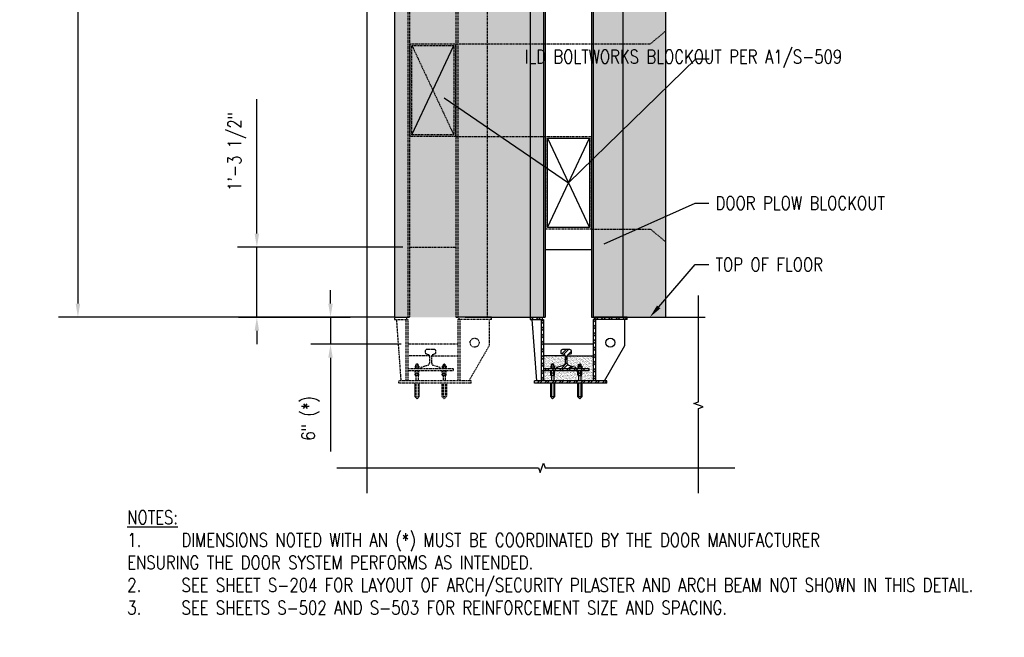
# Model space of a CAD drawing. Header units: inches. Extents: x -969 to 2573, y -473 to 654.
# Tile 31 of 33: x 1334 to 1552, y -473 to -336. Entities that reach past the tile are written whole.
import ezdxf
from ezdxf import colors
from ezdxf.entities.mleader import LeaderData, LeaderLine
from ezdxf.math import Vec2, Vec3

# ---------------------------------------------------------------- set-up
doc = ezdxf.new("R2010")
doc.units = ezdxf.units.IN
doc.header["$LTSCALE"] = 0.5
doc.header["$MEASUREMENT"] = 0
doc.linetypes.add('HIDDEN2', pattern=[0.1875, 0.125, -0.0625])
doc.layers.get('DEFPOINTS').update_dxf_attribs({"color": 140})
for name, color, linetype in [('A-DETL-GENF', 3, 'Continuous'), ('S-ANNO-DIMS', 1, 'Continuous'), ('S-ANNO-SYMB', 2, 'Continuous'), ('S-ANNO-TEXT', 2, 'Continuous'), ('S-DETL-HIDD', 1, 'HIDDEN2'), ('S-DETL-MEDM', 3, 'Continuous'), ('S-DETL-PATT', 1, 'Continuous'), ('S-DETL-XHVY', 5, 'Continuous'), ('S-DETL-XLIT', 1, 'Continuous')]:
    doc.layers.add(name, color=color, linetype=linetype)
doc.layers.add('S-BEAM-HTCH-HEDR', color=253, linetype='Continuous', transparency=0.5)
doc.styles.add('Annotative', font='romans.shx', dxfattribs={"width": 0.8, "height": 0.125})
doc.dimstyles.new('Annotative', dxfattribs={"dimscale": 0, "dimtxt": 0.125, "dimasz": 0.125, "dimexe": 0.18, "dimexo": 0.0625, "dimgap": 0.09, "dimtad": 1, "dimdec": 3, "dimzin": 3, "dimdsep": 46, "dimlunit": 4, "dimtxsty": 'Annotative', "dimcen": 0.09, "dimclrt": 2, "dimazin": 2, "dimtfac": 1, "dimtdec": 3, "dimtmove": 0, "dimatfit": 0, "dimfxl": 1, "dimtfill": 1, "dimfrac": 2, "dimtolj": 1, "dimtzin": 0, "dimarcsym": 0})
pattern_1 = [(45, (58.2885, -698.9181), (-0.7954951, 0.7954951), []), (45, (58.8189, -698.9181), (-0.7954951, 0.7954951), [])]

# ---------------------------------------------------------------- blocks, each defined once
blk = doc.blocks.new('*D97')
at = {"layer": 'DEFPOINTS', "color": 0, "transparency": 16777216}
for p in [(1386.69, -386.8), (1420.49, -386.8), (1381.11, -402.3)]:
    blk.add_point(p, dxfattribs=at)
at = {"layer": 'S-ANNO-DIMS', "color": 0, "lineweight": -2, "transparency": 16777216}
for p, q in [((1386.69, -383.8), (1386.69, -354.02)), ((1418.99, -386.8), (1382.37, -386.8)), ((1386.69, -402.3), (1386.69, -386.8)), ((1382.61, -402.3), (1391.01, -402.3)), ((1386.69, -405.3), (1386.69, -408.3))]:
    blk.add_line(p, q, dxfattribs=at)
at = {"layer": 'S-ANNO-DIMS', "color": 0, "transparency": 16777216}
for points in [[(1386.19, -383.8), (1387.19, -383.8), (1386.69, -386.8)], [(1386.19, -405.3), (1387.19, -405.3), (1386.69, -402.3)]]:
    blk.add_solid(points, dxfattribs=at)
at = {"layer": 'S-ANNO-DIMS', "color": 2, "transparency": 16777216, "insert": (1382.24, -365.61), "char_height": 3, "attachment_point": 5, "rotation": 90, "style": 'Annotative', "bg_fill": 3, "box_fill_scale": 1.25, "bg_fill_color": 256, "bg_fill_true_color": 13158600, "bg_fill_transparency": 0}
blk.add_mtext('\\A1;1\'-3 1/2"', dxfattribs=at)
blk = doc.blocks.new('*D98')
at = {"layer": 'DEFPOINTS', "color": 0, "transparency": 16777216}
for p in [(1381.11, -402.3), (1402.98, -408.3), (1420.11, -408.3)]:
    blk.add_point(p, dxfattribs=at)
at = {"layer": 'S-ANNO-DIMS', "color": 0, "lineweight": -2, "transparency": 16777216}
for p, q in [((1402.98, -399.3), (1402.98, -396.3)), ((1382.61, -402.3), (1407.3, -402.3)), ((1402.98, -402.3), (1402.98, -408.3)), ((1418.61, -408.3), (1398.66, -408.3)), ((1402.98, -411.3), (1402.98, -432.05))]:
    blk.add_line(p, q, dxfattribs=at)
at = {"layer": 'S-ANNO-DIMS', "color": 0, "transparency": 16777216}
for points in [[(1402.48, -399.3), (1403.48, -399.3), (1402.98, -402.3)], [(1402.48, -411.3), (1403.48, -411.3), (1402.98, -408.3)]]:
    blk.add_solid(points, dxfattribs=at)
at = {"layer": 'S-ANNO-DIMS', "color": 2, "transparency": 16777216, "insert": (1398.54, -424.69), "char_height": 3, "attachment_point": 5, "rotation": 90, "style": 'Annotative', "bg_fill": 3, "box_fill_scale": 1.25, "bg_fill_color": 256, "bg_fill_true_color": 13158600, "bg_fill_transparency": 0}
blk.add_mtext('\\A1;6" (*)', dxfattribs=at)
blk = doc.blocks.new('*D99')
at = {"layer": 'DEFPOINTS', "color": 0, "transparency": 16777216}
for p in [(1411.11, -234.3), (1347.11, -402.3), (1411.11, -402.3)]:
    blk.add_point(p, dxfattribs=at)
at = {"layer": 'S-ANNO-DIMS', "color": 0, "lineweight": -2, "transparency": 16777216}
for p, q in [((1409.61, -234.3), (1342.79, -234.3)), ((1347.11, -237.3), (1347.11, -399.3)), ((1409.61, -402.3), (1342.79, -402.3))]:
    blk.add_line(p, q, dxfattribs=at)
at = {"layer": 'S-ANNO-DIMS', "color": 0, "transparency": 16777216}
for points in [[(1346.61, -237.3), (1347.61, -237.3), (1347.11, -234.3)], [(1346.61, -399.3), (1347.61, -399.3), (1347.11, -402.3)]]:
    blk.add_solid(points, dxfattribs=at)
at = {"layer": 'S-ANNO-DIMS', "color": 2, "transparency": 16777216, "insert": (1343.17, -318.3), "char_height": 3, "attachment_point": 5, "rotation": 90, "style": 'Annotative', "bg_fill": 3, "box_fill_scale": 1.25, "bg_fill_color": 256, "bg_fill_true_color": 13158600, "bg_fill_transparency": 0}
blk.add_mtext('\\A1;14\'-0"', dxfattribs=at)

msp = doc.modelspace()

# ---------------------------------------------------------------- hatches: boundary and pattern name
at = {"layer": 'S-BEAM-HTCH-HEDR', "transparency": 33554623}
h = msp.add_hatch(color=256, dxfattribs=at)
h.dxf.hatch_style = 1
h.paths.add_polyline_path([(1447.1125, -234.8005), (1417.1125, -234.346), (1417.1125, -402.3005), (1447.1125, -402.3005)])
h = msp.add_hatch(color=254, dxfattribs=at)
h.dxf.hatch_style = 1
h.paths.add_polyline_path([(1477.1125, -234.8005), (1447.1125, -234.8005), (1447.1125, -402.3005), (1450.4875, -402.3005), (1450.4875, -250.3005), (1460.7375, -250.3005), (1460.7375, -402.3005), (1477.1125, -402.3005)])
at = {"layer": 'S-DETL-PATT'}
h = msp.add_hatch(dxfattribs=at)
h.set_pattern_fill('ANSI32', color=8, scale=3)
h.set_pattern_definition([(45, (57.7885, -698.9181), (-0.7954951, 0.7954951), []), (45, (58.3189, -698.9181), (-0.7954951, 0.7954951), [])])
h.paths.add_polyline_path([(1461.3625, -402.3005), (1468.6125, -402.3005), (1468.6125, -402.8005), (1461.3625, -402.8005)])
h.paths.add_polyline_path([(1461.1125, -402.8005), (1461.6125, -402.8005), (1461.6125, -403.5548), (1461.1125, -403.5548)])
h.paths.add_polyline_path([(1461.1125, -403.5548), (1461.6125, -403.5548), (1461.6125, -411.7734), (1461.1125, -411.6673)])
h.paths.add_polyline_path([(1461.1125, -411.6673), (1461.6125, -411.7734), (1461.6125, -416.3927), (1461.1125, -416.3927)])
h.paths.add_polyline_path([(1448.1125, -416.3927), (1462.9134, -416.3927), (1464.1029, -416.8927), (1448.1125, -416.8927)])
h.paths.add_polyline_path([(1462.9134, -416.3927), (1464.1125, -416.3927), (1464.1125, -416.8927), (1464.1029, -416.8927)])
h.paths.add_polyline_path([(1449.6125, -413.9975), (1450.1125, -413.9251), (1450.1125, -416.3927), (1449.6125, -416.3927)])
h.paths.add_polyline_path([(1449.6125, -408.5336), (1450.1125, -408.4232), (1450.1125, -413.9251), (1449.6125, -413.9975)])
h.paths.add_polyline_path([(1449.6125, -402.8005), (1450.1125, -402.8005), (1450.1125, -408.4232), (1449.6125, -408.5336)])
h.paths.add_polyline_path([(1447.1125, -402.3005), (1449.8625, -402.3005), (1449.8605, -402.8005), (1447.1125, -402.8005)])
h = msp.add_hatch(dxfattribs=at)
h.set_pattern_fill('ANSI32', color=8, scale=3)
h.set_pattern_definition(pattern_1)
h.paths.add_polyline_path([(1453.9746, -410.311), (1454.7037, -410.5967, -0.30860674), (1454.8625, -410.8294), (1454.8625, -412.4999, -0.33270641), (1454.5036, -412.9796), (1453.0323, -413.4123, 0.33270641), (1452.9875, -413.4723), (1452.9875, -413.613, 0.41421356), (1453.05, -413.6755), (1457.175, -413.6755, 0.41421356), (1457.2375, -413.613), (1457.2375, -413.4723, 0.33270641), (1457.1926, -413.4123), (1455.7214, -412.9796, -0.33270641), (1455.3625, -412.4999), (1455.3625, -410.8294, -0.30860674), (1455.5213, -410.5967), (1456.2504, -410.311, 0.35466541), (1456.3, -410.2498), (1456.3, -409.8353, 0.39190223), (1455.9537, -409.4614), (1455.6024, -409.4344, 0.01919533), (1455.3723, -409.4255), (1454.8527, -409.4255, 0.01919533), (1454.6226, -409.4344), (1454.2712, -409.4614, 0.39190223), (1453.925, -409.8353), (1453.925, -410.2498, 0.35466541)])
h = msp.add_hatch(dxfattribs=at)
h.set_pattern_fill('AR-SAND', color=8, scale=0.25)
h.set_pattern_definition([(37.5, (57.78852, -698.9181), (-0.01574834, 0.48170594), [0, -0.38, 0, -0.425, 0, -0.40625]), (7.5, (57.7885, -698.9181), (0.44244418, 0.70553652), [0, -0.205, 0, -0.3425, 0, -0.13125]), (327.5, (57.481, -698.9181), (0.77853547, 0.00141476), [0, -0.125, 0, -0.45, 0, -0.5875]), (317.5, (57.481, -698.9181), (0.75153165, 0.2194189), [0, -0.0625, 0, -0.295, 0, -0.3375])])
h.paths.add_polyline_path([(1455.3625, -410.8294), (1461.1125, -410.8294), (1461.1125, -416.3927), (1458.3625, -416.3927), (1458.3625, -415.1745), (1458.4437, -415.1745, 0.26247591), (1458.5375, -415.1216), (1458.5375, -414.7273, 0.23617522), (1458.4546, -414.675), (1458.4437, -414.675, 0.26247591), (1458.5375, -414.6221), (1458.5375, -414.2279, 0.23617522), (1458.4546, -414.1755), (1460.1125, -414.1755), (1460.1125, -413.6755), (1458.6125, -413.6755), (1458.6125, -413.613), (1458.4437, -413.613, 0.26247591), (1458.5375, -413.5602), (1458.5375, -413.1659, 0.26247591), (1458.4437, -413.113), (1458.3625, -413.113), (1458.3625, -412.8042, -0.21458834), (1458.2775, -412.7171, 0.31496944), (1458.2188, -412.6761), (1458.0061, -412.6761, 0.31496944), (1457.9474, -412.7171, -0.21458834), (1457.8625, -412.8042), (1457.8625, -413.113), (1457.7812, -413.113, 0.26247591), (1457.6875, -413.1659), (1457.6875, -413.5602, 0.26247591), (1457.7812, -413.613), (1457.6125, -413.613), (1457.6125, -413.6755), (1457.175, -413.6755, 0.41421356), (1457.2375, -413.613), (1457.2375, -413.4723, 0.33270641), (1457.1926, -413.4123), (1455.7214, -412.9796, -0.33270641), (1455.3625, -412.4999)])
h.paths.add_polyline_path([(1452.3625, -415.1745), (1452.4437, -415.1745, 0.26247591), (1452.5375, -415.1216), (1452.5375, -414.7273, 0.23617522), (1452.4546, -414.675), (1452.4437, -414.675, 0.26247591), (1452.5375, -414.6221), (1452.5375, -414.2279, 0.23617522), (1452.4546, -414.1755), (1457.7921, -414.1755, 0.28912077), (1457.6875, -414.2279), (1457.6875, -414.6221, 0.24384896), (1457.7736, -414.6747, 0.24384896), (1457.6875, -414.7273), (1457.6875, -415.1216, 0.26247591), (1457.7812, -415.1745), (1457.8625, -415.1745), (1457.8625, -416.3927), (1452.3625, -416.3927)])
h.paths.add_polyline_path([(1450.1125, -414.1755), (1451.7921, -414.1755, 0.28912077), (1451.6875, -414.2279), (1451.6875, -414.6221, 0.24384896), (1451.7736, -414.6747, 0.24384896), (1451.6875, -414.7273), (1451.6875, -415.1216, 0.26247591), (1451.7812, -415.1745), (1451.8625, -415.1745), (1451.8625, -416.3927), (1450.1125, -416.3927)])
h.paths.add_polyline_path([(1450.1125, -410.8294), (1454.8625, -410.8294), (1454.8625, -412.4999, -0.33270641), (1454.5036, -412.9796), (1453.0323, -413.4123, 0.33270641), (1452.9875, -413.4723), (1452.9875, -413.613, 0.41421356), (1453.05, -413.6755), (1452.6125, -413.6755), (1452.6125, -413.613), (1452.4437, -413.613, 0.26247591), (1452.5375, -413.5602), (1452.5375, -413.1659, 0.26247591), (1452.4437, -413.113), (1452.3625, -413.113), (1452.3625, -412.8042, -0.21458834), (1452.2775, -412.7171, 0.31496944), (1452.2188, -412.6761), (1452.0061, -412.6761, 0.31496944), (1451.9474, -412.7171, -0.21458834), (1451.8625, -412.8042), (1451.8625, -413.113), (1451.7812, -413.113, 0.26247591), (1451.6875, -413.1659), (1451.6875, -413.5602, 0.26247591), (1451.7812, -413.613), (1451.6125, -413.613), (1451.6125, -413.6755), (1450.1125, -413.6755)])
h = msp.add_hatch(dxfattribs=at)
h.set_pattern_fill('ANSI32', color=8, scale=3)
h.set_pattern_definition(pattern_1)
h.paths.add_polyline_path([(1460.1125, -414.1755), (1450.1125, -414.1755), (1450.1125, -413.6755), (1460.1125, -413.6755)])

# ---------------------------------------------------------------- linework, layer by layer
at = {"layer": 'A-DETL-GENF'}
msp.add_line((1447.1125, -402.3005), (1447.1125, -402.8005), dxfattribs=at)
at = {"layer": 'S-ANNO-DIMS'}
for p, q in [((1420.9875, -361.9255), (1430.2375, -342.1755)), ((1450.9875, -362.6755), (1460.2375, -382.4255)), ((1450.9875, -382.4255), (1460.2375, -362.6755))]:
    msp.add_line(p, q, dxfattribs=at)
at = {"layer": 'S-ANNO-SYMB'}
for points in [[(1411.1125, -441.2592), (1411.1125, -319.0505), (1412.1428, -318.6755), (1410.0822, -317.9255), (1411.1125, -317.5505), (1411.1125, -231.8982)], [(1484.3819, -441.2592), (1484.3819, -422.5299), (1485.4122, -422.1549), (1483.3516, -421.4049), (1484.3819, -421.0299), (1484.3819, -397.5402)], [(1404.3417, -435.6504), (1448.9972, -435.6504), (1449.3722, -436.6807), (1450.1222, -434.6201), (1450.4972, -435.6504), (1492.4051, -435.6504)]]:
    msp.add_lwpolyline(points, dxfattribs=at)
at = {"layer": 'S-DETL-HIDD'}
for p, q in [((1417.1125, -250.3005), (1417.1125, -402.8005)), ((1420.1125, -250.3005), (1420.1125, -402.3005)), ((1420.4875, -250.3005), (1420.4875, -402.3005)), ((1430.7375, -250.3005), (1430.7375, -402.3005)), ((1431.1125, -250.3005), (1431.1125, -402.3005)), ((1437.6125, -250.3005), (1437.6125, -402.3005)), ((1473.7375, -341.8005), (1477.1125, -338.988)), ((1430.6125, -341.8005), (1473.7375, -341.8005)), ((1420.9875, -342.1755), (1430.2375, -342.1755)), ((1420.9875, -361.9255), (1420.9875, -342.1755)), ((1420.9875, -342.1755), (1430.2375, -361.9255)), ((1430.2375, -342.1755), (1430.2375, -361.9255)), ((1430.2375, -361.9255), (1420.9875, -361.9255)), ((1430.7375, -362.3005), (1450.4875, -362.3005)), ((1460.6125, -382.8005), (1473.7375, -382.8005)), ((1473.7375, -382.8005), (1477.1125, -385.613)), ((1420.4875, -386.8005), (1430.7375, -386.8005)), ((1417.1125, -402.8005), (1420.1125, -402.8005)), ((1418.6125, -416.3927), (1417.6216, -402.8005)), ((1419.6125, -402.8005), (1419.6125, -416.3927)), ((1420.1125, -402.8005), (1420.1125, -416.3927)), ((1430.7375, -402.3005), (1431.3625, -402.3005)), ((1431.1125, -402.8005), (1431.1125, -416.3927)), ((1438.6125, -402.8005), (1431.1125, -402.8005)), ((1431.3625, -402.3005), (1431.3625, -402.8005)), ((1431.6125, -402.8005), (1431.6125, -416.3927)), ((1438.1125, -408.5985), (1438.1125, -402.8005)), ((1438.6125, -402.8005), (1438.6125, -402.3005)), ((1431.1125, -408.3005), (1420.1125, -408.3005)), ((1433.6125, -416.3927), (1438.1125, -408.5985)), ((1424.8625, -410.8294), (1420.1125, -410.8294)), ((1425.3625, -410.8294), (1431.1125, -410.8294)), ((1421.6125, -413.613), (1421.6125, -413.6755)), ((1422.6125, -413.613), (1421.6125, -413.613)), ((1421.6875, -413.1659), (1421.6875, -413.5602)), ((1422.4437, -413.113), (1421.7812, -413.113)), ((1422.3625, -412.8042), (1421.8625, -412.8042)), ((1421.8625, -413.113), (1421.8625, -412.8042)), ((1421.875, -413.1659), (1421.875, -413.5602)), ((1422.2188, -412.6761), (1422.0061, -412.6761)), ((1422.35, -413.1659), (1422.35, -413.5602)), ((1422.3625, -413.113), (1422.3625, -412.8042)), ((1422.5375, -413.1659), (1422.5375, -413.5602)), ((1422.6125, -413.613), (1422.6125, -413.6755)), ((1427.6125, -413.613), (1427.6125, -413.6755)), ((1427.6125, -413.613), (1428.6125, -413.613)), ((1427.6875, -413.1659), (1427.6875, -413.5602)), ((1427.7812, -413.113), (1428.4437, -413.113)), ((1427.8625, -412.8042), (1428.3625, -412.8042)), ((1427.8625, -413.113), (1427.8625, -412.8042)), ((1427.875, -413.1659), (1427.875, -413.5602)), ((1428.0061, -412.6761), (1428.2188, -412.6761)), ((1428.35, -413.1659), (1428.35, -413.5602)), ((1428.3625, -413.113), (1428.3625, -412.8042)), ((1428.5375, -413.1659), (1428.5375, -413.5602)), ((1428.6125, -413.613), (1428.6125, -413.6755)), ((1421.6875, -414.6221), (1421.6875, -414.2279)), ((1421.6875, -415.1216), (1421.6875, -414.7273)), ((1422.4437, -414.675), (1421.7812, -414.675)), ((1422.4437, -415.1745), (1421.7812, -415.1745)), ((1421.8625, -415.1745), (1421.8625, -416.3927)), ((1421.875, -414.6221), (1421.875, -414.2279)), ((1421.875, -415.1216), (1421.875, -414.7273)), ((1422.35, -414.6221), (1422.35, -414.2279)), ((1422.35, -415.1216), (1422.35, -414.7273)), ((1422.3625, -415.1745), (1422.3625, -416.3927)), ((1422.5375, -414.6221), (1422.5375, -414.2279)), ((1422.5375, -415.1216), (1422.5375, -414.7273)), ((1427.6875, -414.6221), (1427.6875, -414.2279)), ((1427.6875, -415.1216), (1427.6875, -414.7273)), ((1427.7812, -414.675), (1428.4437, -414.675)), ((1427.7812, -415.1745), (1428.4437, -415.1745)), ((1427.8625, -415.1745), (1427.8625, -416.3927)), ((1427.875, -414.6221), (1427.875, -414.2279)), ((1427.875, -415.1216), (1427.875, -414.7273)), ((1428.35, -414.6221), (1428.35, -414.2279)), ((1428.35, -415.1216), (1428.35, -414.7273)), ((1428.3625, -415.1745), (1428.3625, -416.3927)), ((1428.5375, -414.6221), (1428.5375, -414.2279)), ((1428.5375, -415.1216), (1428.5375, -414.7273)), ((1434.1125, -416.3927), (1418.1125, -416.3927)), ((1418.1125, -416.8927), (1418.1125, -416.3927)), ((1434.1125, -416.8927), (1418.1125, -416.8927)), ((1421.8625, -416.8927), (1421.8625, -419.8459)), ((1422.3625, -416.8927), (1422.3625, -419.8459)), ((1427.6125, -416.8927), (1427.6125, -419.8459)), ((1427.8625, -416.8927), (1427.8625, -419.8459)), ((1428.3625, -416.8927), (1428.3625, -419.8459)), ((1428.6125, -416.8927), (1428.6125, -419.8459)), ((1434.1125, -416.8927), (1434.1125, -416.3927)), ((1421.8625, -419.8459), (1422.3625, -419.8459)), ((1428.1125, -420.3459), (1427.6125, -419.8459)), ((1427.8625, -419.8459), (1428.3625, -419.8459)), ((1428.1125, -420.3459), (1428.6125, -419.8459))]:
    msp.add_line(p, q, dxfattribs=at)
for points in [[(1420.6125, -341.8005), (1430.6125, -341.8005), (1430.6125, -362.3005), (1420.6125, -362.3005), (1420.6125, -341.8005)], [(1450.6125, -362.3005), (1460.6125, -362.3005), (1460.6125, -382.8005), (1450.6125, -382.8005), (1450.6125, -362.3005)], [(1420.1125, -413.6755), (1430.1125, -413.6755), (1430.1125, -414.1755), (1420.1125, -414.1755)]]:
    msp.add_lwpolyline(points, dxfattribs=at)
msp.add_lwpolyline([(1427.175, -413.6755, 0.41421356), (1427.2375, -413.613), (1427.2375, -413.4723, 0.33270641), (1427.1926, -413.4123), (1425.7214, -412.9796, -0.33270641), (1425.3625, -412.4999), (1425.3625, -410.8294, -0.30860674), (1425.5213, -410.5967), (1426.2504, -410.311, 0.35466541), (1426.3, -410.2498), (1426.3, -409.8353, 0.39190223), (1425.9537, -409.4614), (1425.6024, -409.4344, 0.01919533), (1425.3723, -409.4255), (1424.8527, -409.4255, 0.01919533), (1424.6226, -409.4344), (1424.2712, -409.4614, 0.39190223), (1423.925, -409.8353), (1423.925, -410.2498, 0.35466541), (1423.9746, -410.311), (1424.7037, -410.5967, -0.30860674), (1424.8625, -410.8294), (1424.8625, -412.4999, -0.33270641), (1424.5036, -412.9796), (1423.0323, -413.4123, 0.33270641), (1422.9875, -413.4723), (1422.9875, -413.613, 0.41421356), (1423.05, -413.6755)], format="xyb", dxfattribs=at)
msp.add_circle((1434.8625, -407.9405), 1, dxfattribs=at)
for centre, radius, start, end in [((1421.7812, -413.2226), 0.1096, 31.171949, 148.828051), ((1421.7812, -413.5035), 0.1096, 211.171949, 328.828051), ((1421.8082, -412.6662), 0.1482, 291.486002, 339.931337), ((1422.1125, -413.6788), 0.5652, 65.153553, 114.846447), ((1422.1125, -413.0473), 0.5652, 245.153553, 294.846447), ((1422.0061, -412.7386), 0.0625, 90, 159.931337), ((1422.2188, -412.7386), 0.0625, 20.068663, 90), ((1422.4168, -412.6662), 0.1482, 200.068663, 248.513998), ((1422.4437, -413.2226), 0.1096, 31.171949, 148.828051), ((1422.4437, -413.5035), 0.1096, 211.171949, 328.828051), ((1427.7812, -413.2226), 0.1096, 31.171949, 148.828051), ((1427.7812, -413.5035), 0.1096, 211.171949, 328.828051), ((1427.8082, -412.6662), 0.1482, 291.486002, 339.931337), ((1428.1125, -413.6788), 0.5652, 65.153553, 114.846447), ((1428.1125, -413.0473), 0.5652, 245.153553, 294.846447), ((1428.0061, -412.7386), 0.0625, 90, 159.931337), ((1428.2188, -412.7386), 0.0625, 20.068663, 90), ((1428.4168, -412.6662), 0.1482, 200.068663, 248.513998), ((1428.4437, -413.2226), 0.1096, 31.171949, 148.828051), ((1428.4437, -413.5035), 0.1096, 211.171949, 328.828051), ((1421.7812, -414.2846), 0.1096, 31.171949, 148.828051), ((1421.7812, -414.5654), 0.1096, 211.171949, 328.828051), ((1421.7812, -414.784), 0.1096, 31.171949, 148.828051), ((1421.7812, -415.0649), 0.1096, 211.171949, 328.828051), ((1422.1125, -414.7408), 0.5652, 65.153553, 114.846447), ((1422.1125, -414.1092), 0.5652, 245.153553, 294.846447), ((1422.1125, -415.2402), 0.5652, 65.153553, 114.846447), ((1422.1125, -414.6087), 0.5652, 245.153553, 294.846447), ((1422.4437, -414.2846), 0.1096, 31.171949, 148.828051), ((1422.4437, -414.5654), 0.1096, 211.171949, 328.828051), ((1422.4437, -414.784), 0.1096, 31.171949, 148.828051), ((1422.4437, -415.0649), 0.1096, 211.171949, 328.828051), ((1427.7812, -414.2846), 0.1096, 31.171949, 148.828051), ((1427.7812, -414.5654), 0.1096, 211.171949, 328.828051), ((1427.7812, -414.784), 0.1096, 31.171949, 148.828051), ((1427.7812, -415.0649), 0.1096, 211.171949, 328.828051), ((1428.1125, -414.7408), 0.5652, 65.153553, 114.846447), ((1428.1125, -414.1092), 0.5652, 245.153553, 294.846447), ((1428.1125, -415.2402), 0.5652, 65.153553, 114.846447), ((1428.1125, -414.6087), 0.5652, 245.153553, 294.846447), ((1428.4437, -414.2846), 0.1096, 31.171949, 148.828051), ((1428.4437, -414.5654), 0.1096, 211.171949, 328.828051), ((1428.4437, -414.784), 0.1096, 31.171949, 148.828051), ((1428.4437, -415.0649), 0.1096, 211.171949, 328.828051)]:
    msp.add_arc(centre, radius, start, end, dxfattribs=at)
at = {"layer": 'S-DETL-MEDM'}
for p, q in [((1477.1125, -234.8005), (1477.1125, -402.3005)), ((1447.1125, -250.3005), (1447.1125, -402.3005)), ((1450.1125, -250.3005), (1450.1125, -402.3005)), ((1450.4875, -250.3005), (1450.4875, -402.3005)), ((1460.7375, -250.3005), (1460.7375, -402.3005)), ((1461.1125, -250.3005), (1461.1125, -402.3005)), ((1467.6125, -250.3005), (1467.6125, -402.3005)), ((1450.9875, -362.6755), (1460.2375, -362.6755)), ((1450.9875, -382.4255), (1450.9875, -362.6755)), ((1460.2375, -362.6755), (1460.2375, -382.4255)), ((1460.2375, -382.4255), (1450.9875, -382.4255)), ((1450.4875, -387.3005), (1460.7375, -387.3005)), ((1417.1125, -402.3005), (1420.4875, -402.3005)), ((1419.8625, -402.8005), (1419.8625, -402.3005)), ((1438.6125, -402.3005), (1431.3625, -402.3005)), ((1438.6125, -402.3005), (1447.1125, -402.3005)), ((1447.1125, -402.3005), (1450.4875, -402.3005)), ((1447.1125, -402.8005), (1450.1125, -402.8005)), ((1448.6125, -416.3927), (1447.6216, -402.8005)), ((1449.6125, -402.8005), (1449.6125, -416.3927)), ((1449.8625, -402.8005), (1449.8625, -402.3005)), ((1450.1125, -402.8005), (1450.1125, -416.3927)), ((1460.7375, -402.3005), (1461.3625, -402.3005)), ((1461.1125, -402.8005), (1461.1125, -416.3927)), ((1468.6125, -402.8005), (1461.1125, -402.8005)), ((1461.3625, -402.3005), (1461.3625, -402.8005)), ((1468.6125, -402.3005), (1461.3625, -402.3005)), ((1461.6125, -402.8005), (1461.6125, -416.3927)), ((1468.1125, -408.5985), (1468.1125, -402.8005)), ((1468.6125, -402.8005), (1468.6125, -402.3005)), ((1461.1125, -408.3005), (1450.1125, -408.3005)), ((1463.6125, -416.3927), (1468.1125, -408.5985)), ((1454.8625, -410.8294), (1450.1125, -410.8294)), ((1455.3625, -410.8294), (1461.1125, -410.8294)), ((1451.6125, -413.613), (1451.6125, -413.6755)), ((1452.6125, -413.613), (1451.6125, -413.613)), ((1451.6875, -413.1659), (1451.6875, -413.5602)), ((1452.4437, -413.113), (1451.7812, -413.113)), ((1452.3625, -412.8042), (1451.8625, -412.8042)), ((1451.8625, -413.113), (1451.8625, -412.8042)), ((1451.875, -413.1659), (1451.875, -413.5602)), ((1452.2188, -412.6761), (1452.0061, -412.6761)), ((1452.35, -413.1659), (1452.35, -413.5602)), ((1452.3625, -413.113), (1452.3625, -412.8042)), ((1452.5375, -413.1659), (1452.5375, -413.5602)), ((1452.6125, -413.613), (1452.6125, -413.6755)), ((1457.6125, -413.613), (1457.6125, -413.6755)), ((1457.6125, -413.613), (1458.6125, -413.613)), ((1457.6875, -413.1659), (1457.6875, -413.5602)), ((1457.7812, -413.113), (1458.4437, -413.113)), ((1457.8625, -412.8042), (1458.3625, -412.8042)), ((1457.8625, -413.113), (1457.8625, -412.8042)), ((1457.875, -413.1659), (1457.875, -413.5602)), ((1458.0061, -412.6761), (1458.2188, -412.6761)), ((1458.35, -413.1659), (1458.35, -413.5602)), ((1458.3625, -413.113), (1458.3625, -412.8042)), ((1458.5375, -413.1659), (1458.5375, -413.5602)), ((1458.6125, -413.613), (1458.6125, -413.6755)), ((1451.6875, -414.6221), (1451.6875, -414.2279)), ((1451.6875, -415.1216), (1451.6875, -414.7273)), ((1452.4437, -414.675), (1451.7812, -414.675)), ((1452.4437, -415.1745), (1451.7812, -415.1745)), ((1451.8625, -415.1745), (1451.8625, -416.3927)), ((1451.875, -414.6221), (1451.875, -414.2279)), ((1451.875, -415.1216), (1451.875, -414.7273)), ((1452.35, -414.6221), (1452.35, -414.2279)), ((1452.35, -415.1216), (1452.35, -414.7273)), ((1452.3625, -415.1745), (1452.3625, -416.3927)), ((1452.5375, -414.6221), (1452.5375, -414.2279)), ((1452.5375, -415.1216), (1452.5375, -414.7273)), ((1457.6875, -414.6221), (1457.6875, -414.2279)), ((1457.6875, -415.1216), (1457.6875, -414.7273)), ((1457.7812, -414.675), (1458.4437, -414.675)), ((1457.7812, -415.1745), (1458.4437, -415.1745)), ((1457.8625, -415.1745), (1457.8625, -416.3927)), ((1457.875, -414.6221), (1457.875, -414.2279)), ((1457.875, -415.1216), (1457.875, -414.7273)), ((1458.35, -414.6221), (1458.35, -414.2279)), ((1458.35, -415.1216), (1458.35, -414.7273)), ((1458.3625, -415.1745), (1458.3625, -416.3927)), ((1458.5375, -414.6221), (1458.5375, -414.2279)), ((1458.5375, -415.1216), (1458.5375, -414.7273)), ((1464.1125, -416.3927), (1448.1125, -416.3927)), ((1448.1125, -416.8927), (1448.1125, -416.3927)), ((1464.1125, -416.8927), (1448.1125, -416.8927)), ((1451.8625, -416.8927), (1451.8625, -419.8459)), ((1452.3625, -416.8927), (1452.3625, -419.8459)), ((1457.8625, -416.8927), (1457.8625, -419.8459)), ((1458.3625, -416.8927), (1458.3625, -419.8459)), ((1464.1125, -416.8927), (1464.1125, -416.3927)), ((1451.8625, -419.8459), (1452.3625, -419.8459)), ((1457.8625, -419.8459), (1458.3625, -419.8459))]:
    msp.add_line(p, q, dxfattribs=at)
msp.add_lwpolyline([(1457.175, -413.6755, 0.41421356), (1457.2375, -413.613), (1457.2375, -413.4723, 0.33270641), (1457.1926, -413.4123), (1455.7214, -412.9796, -0.33270641), (1455.3625, -412.4999), (1455.3625, -410.8294, -0.30860674), (1455.5213, -410.5967), (1456.2504, -410.311, 0.35466541), (1456.3, -410.2498), (1456.3, -409.8353, 0.39190223), (1455.9537, -409.4614), (1455.6024, -409.4344, 0.01919533), (1455.3723, -409.4255), (1454.8527, -409.4255, 0.01919533), (1454.6226, -409.4344), (1454.2712, -409.4614, 0.39190223), (1453.925, -409.8353), (1453.925, -410.2498, 0.35466541), (1453.9746, -410.311), (1454.7037, -410.5967, -0.30860674), (1454.8625, -410.8294), (1454.8625, -412.4999, -0.33270641), (1454.5036, -412.9796), (1453.0323, -413.4123, 0.33270641), (1452.9875, -413.4723), (1452.9875, -413.613, 0.41421356), (1453.05, -413.6755)], format="xyb", dxfattribs=at)
msp.add_lwpolyline([(1450.1125, -413.6755), (1460.1125, -413.6755), (1460.1125, -414.1755), (1450.1125, -414.1755)], dxfattribs=at)
msp.add_circle((1464.8625, -407.9405), 1, dxfattribs=at)
for centre, radius, start, end in [((1451.7812, -413.2226), 0.1096, 31.171949, 148.828051), ((1451.7812, -413.5035), 0.1096, 211.171949, 328.828051), ((1451.8082, -412.6662), 0.1482, 291.486002, 339.931337), ((1452.1125, -413.6788), 0.5652, 65.153553, 114.846447), ((1452.1125, -413.0473), 0.5652, 245.153553, 294.846447), ((1452.0061, -412.7386), 0.0625, 90, 159.931337), ((1452.2188, -412.7386), 0.0625, 20.068663, 90), ((1452.4168, -412.6662), 0.1482, 200.068663, 248.513998), ((1452.4437, -413.2226), 0.1096, 31.171949, 148.828051), ((1452.4437, -413.5035), 0.1096, 211.171949, 328.828051), ((1457.7812, -413.2226), 0.1096, 31.171949, 148.828051), ((1457.7812, -413.5035), 0.1096, 211.171949, 328.828051), ((1457.8082, -412.6662), 0.1482, 291.486002, 339.931337), ((1458.1125, -413.6788), 0.5652, 65.153553, 114.846447), ((1458.1125, -413.0473), 0.5652, 245.153553, 294.846447), ((1458.0061, -412.7386), 0.0625, 90, 159.931337), ((1458.2188, -412.7386), 0.0625, 20.068663, 90), ((1458.4168, -412.6662), 0.1482, 200.068663, 248.513998), ((1458.4437, -413.2226), 0.1096, 31.171949, 148.828051), ((1458.4437, -413.5035), 0.1096, 211.171949, 328.828051), ((1451.7812, -414.2846), 0.1096, 31.171949, 148.828051), ((1451.7812, -414.5654), 0.1096, 211.171949, 328.828051), ((1451.7812, -414.784), 0.1096, 31.171949, 148.828051), ((1451.7812, -415.0649), 0.1096, 211.171949, 328.828051), ((1452.1125, -414.7408), 0.5652, 65.153553, 114.846447), ((1452.1125, -414.1092), 0.5652, 245.153553, 294.846447), ((1452.1125, -415.2402), 0.5652, 65.153553, 114.846447), ((1452.1125, -414.6087), 0.5652, 245.153553, 294.846447), ((1452.4437, -414.2846), 0.1096, 31.171949, 148.828051), ((1452.4437, -414.5654), 0.1096, 211.171949, 328.828051), ((1452.4437, -414.784), 0.1096, 31.171949, 148.828051), ((1452.4437, -415.0649), 0.1096, 211.171949, 328.828051), ((1457.7812, -414.2846), 0.1096, 31.171949, 148.828051), ((1457.7812, -414.5654), 0.1096, 211.171949, 328.828051), ((1457.7812, -414.784), 0.1096, 31.171949, 148.828051), ((1457.7812, -415.0649), 0.1096, 211.171949, 328.828051), ((1458.1125, -414.7408), 0.5652, 65.153553, 114.846447), ((1458.1125, -414.1092), 0.5652, 245.153553, 294.846447), ((1458.1125, -415.2402), 0.5652, 65.153553, 114.846447), ((1458.1125, -414.6087), 0.5652, 245.153553, 294.846447), ((1458.4437, -414.2846), 0.1096, 31.171949, 148.828051), ((1458.4437, -414.5654), 0.1096, 211.171949, 328.828051), ((1458.4437, -414.784), 0.1096, 31.171949, 148.828051), ((1458.4437, -415.0649), 0.1096, 211.171949, 328.828051)]:
    msp.add_arc(centre, radius, start, end, dxfattribs=at)
at = {"layer": 'S-DETL-XHVY'}
for p, q in [((1417.1125, -402.3005), (1381.1125, -402.3005)), ((1432.7328, -402.3005), (1447.1125, -402.3005)), ((1461.3625, -402.3005), (1485.8778, -402.3005))]:
    msp.add_line(p, q, dxfattribs=at)
at = {"layer": 'S-DETL-XLIT', "linetype": 'Continuous', "lineweight": 0}
for p, q in [((1421.6125, -416.8927), (1421.6125, -419.8459)), ((1422.6125, -416.8927), (1422.6125, -419.8459)), ((1451.6125, -416.8927), (1451.6125, -419.8459)), ((1452.6125, -416.8927), (1452.6125, -419.8459)), ((1457.6125, -416.8927), (1457.6125, -419.8459)), ((1458.6125, -416.8927), (1458.6125, -419.8459)), ((1422.1125, -420.3459), (1421.6125, -419.8459)), ((1422.1125, -420.3459), (1422.6125, -419.8459)), ((1452.1125, -420.3459), (1451.6125, -419.8459)), ((1452.1125, -420.3459), (1452.6125, -419.8459)), ((1458.1125, -420.3459), (1457.6125, -419.8459)), ((1458.1125, -420.3459), (1458.6125, -419.8459))]:
    msp.add_line(p, q, dxfattribs=at)

# ---------------------------------------------------------------- texts
at = {"layer": 'S-ANNO-TEXT', "insert": (1358.0222, -445.0992), "char_height": 3, "width": 178.953408, "attachment_point": 1, "style": 'Annotative'}
msp.add_mtext('\\A1;{\\LNOTES:\\P\\pxi-3,l3,t3;}1.^IDIMENSIONS NOTED WITH AN (*) MUST BE COORDINATED BY THE DOOR MANUFACTURER ENSURING THE DOOR SYSTEM PERFORMS AS INTENDED. \\P2.^ISEE SHEET S-204 FOR LAYOUT OF ARCH/SECURITY PILASTER AND ARCH BEAM NOT SHOWN IN THIS DETAIL. \\P3.^ISEE SHEETS S-502 AND S-503 FOR REINFORCEMENT SIZE AND SPACING. ', dxfattribs=at)

# ---------------------------------------------------------------- leaders
at = {"layer": 'S-ANNO-TEXT', "linetype": 'Continuous'}
ml = msp.add_multileader_mtext('Standard', dxfattribs=at)
ml.set_content('\\A1;DOOR PLOW BLOCKOUT', color=2, style='Annotative')
ml.set_leader_properties(color=1)
ml.build(insert=Vec2(0, 0))
ml.multileader.update_dxf_attribs({"text_right_attachment_type": 3, "dogleg_length": 0.125, "arrow_head_size": 3, "scale": 24})
ctx = ml.context
ctx.base_point, ctx.scale, ctx.char_height, ctx.arrow_head_size, ctx.landing_gap_size, ctx.plane_origin = Vec3(1486.6519, -377.066), 24, 3, 3, 1.5, Vec3(268.625, -1648.182)
ctx.right_attachment = 3
notes = []
notes.append((ctx, [(0, (1, 1, 0), (1483.6519, -377.066), (1, 0), 3, [(0, [(1460.7375, -387.3005)], 0, [])])]))
ctx.mtext.insert, ctx.mtext.width, ctx.mtext.defined_height = Vec3(1488.1519, -375.566), 32.799566, 7.9857
ml = msp.add_multileader_mtext('Standard', dxfattribs=at)
ml.set_content('\\A1;TOP OF FLOOR', color=2, style='Annotative')
ml.set_leader_properties(color=1)
ml.build(insert=Vec2(0, 0))
ml.multileader.update_dxf_attribs({"text_right_attachment_type": 3, "dogleg_length": 0.125, "arrow_head_size": 3, "scale": 24})
ctx = ml.context
ctx.base_point, ctx.scale, ctx.char_height, ctx.arrow_head_size, ctx.landing_gap_size, ctx.plane_origin = Vec3(1486.6519, -390.6481), 24, 3, 3, 1.5, Vec3(386.9546, -1683.8672)
ctx.right_attachment = 3
notes.append((ctx, [(0, (1, 1, 0), (1483.6519, -390.6481), (1, 0), 3, [(0, [(1473.6202, -402.3005)], 0, [])])]))
ctx.mtext.insert, ctx.mtext.width, ctx.mtext.defined_height = Vec3(1488.1519, -389.1481), 41.651501, 7.9857
for ctx, leaders in notes:
    for number, flags, end, landing, length, lines in leaders:
        leader = LeaderData()
        leader.index, (leader.has_last_leader_line, leader.has_dogleg_vector, leader.attachment_direction) = number, flags
        leader.last_leader_point, leader.dogleg_vector, leader.dogleg_length = Vec3(end), Vec3(landing), length
        for number, points, colour, breaks in lines:
            line = LeaderLine()
            line.index, line.vertices, line.color, line.breaks = number, Vec3.list(points), colors.encode_raw_color(colour), breaks
            leader.lines.append(line)
        ctx.leaders.append(leader)

# ---------------------------------------------------------------- next in the draw order: dimensions: what is measured, and where the dimension line sits
at = {"layer": 'S-ANNO-DIMS'}
dim = msp.add_linear_dim(base=(1386.6878, -386.8005), p1=(1381.1125, -402.3005), p2=(1420.4875, -386.8005), angle=90, dimstyle='Annotative', override={"dimpost": '\\X'}, dxfattribs=at)
dim.commit()
dim.dimension.update_dxf_attribs({"geometry": '*D97', "text_midpoint": (1386.6878, -365.612), "dimtype": 160})

# ---------------------------------------------------------------- next in the draw order: dimensions: what is measured, and where the dimension line sits
dim = msp.add_linear_dim(base=(1402.983, -408.3005), p1=(1381.1125, -402.3005), p2=(1420.1125, -408.3005), angle=90, text='<> (*)', dimstyle='Annotative', override={"dimpost": '\\X'}, dxfattribs=at)
dim.commit()
dim.dimension.update_dxf_attribs({"geometry": '*D98', "text_midpoint": (1402.983, -424.6891), "dimtype": 160})

# ---------------------------------------------------------------- next in the draw order: linework, layer by layer
at = {"layer": 'S-DETL-MEDM'}
msp.add_line((1417.1125, -231.8982), (1417.1125, -402.3005), dxfattribs=at)

# ---------------------------------------------------------------- next in the draw order: dimensions: what is measured, and where the dimension line sits
at = {"layer": 'S-ANNO-DIMS'}
dim = msp.add_linear_dim(base=(1347.112, -402.3005), p1=(1411.1125, -234.3005), p2=(1411.1125, -402.3005), angle=90, dimstyle='Annotative', override={"dimpost": '\\X'}, dxfattribs=at)
dim.commit()
dim.dimension.update_dxf_attribs({"geometry": '*D99', "text_midpoint": (1347.112, -318.3005), "dimtype": 160})

# ---------------------------------------------------------------- next in the draw order: leaders
at = {"layer": 'S-ANNO-TEXT', "linetype": 'Continuous'}
ml = msp.add_multileader_mtext('Standard', dxfattribs=at)
ml.set_content('\\A1;ILD BOLTWORKS BLOCKOUT PER A1/S-509', color=2, style='Annotative')
ml.set_leader_properties(color=1)
ml.build(insert=Vec2(0, 0))
ml.multileader.update_dxf_attribs({"text_right_attachment_type": 3, "dogleg_length": 0.125, "arrow_head_size": 3, "scale": 24})
ctx = ml.context
ctx.base_point, ctx.scale, ctx.char_height, ctx.arrow_head_size, ctx.landing_gap_size, ctx.plane_origin = Vec3(1486.7677, -345.1284), 24, 3, 3, 1.5, Vec3(2569.5782, -1618.3727)
ctx.right_attachment, ctx.text_align_type = 3, 2
notes = []
notes.append((ctx, [(1, (1, 1, 0), (1483.7677, -345.1284), (1, 0), 3, [(1, [(1425.6125, -352.0505), (1455.6125, -372.5505)], 0, [])])]))
ctx.mtext.insert, ctx.mtext.width, ctx.mtext.defined_height, ctx.mtext.alignment = Vec3(1516.1534, -343.1284), 31.406353, 2.8909, 3
for ctx, leaders in notes:
    for number, flags, end, landing, length, lines in leaders:
        leader = LeaderData()
        leader.index, (leader.has_last_leader_line, leader.has_dogleg_vector, leader.attachment_direction) = number, flags
        leader.last_leader_point, leader.dogleg_vector, leader.dogleg_length = Vec3(end), Vec3(landing), length
        for number, points, colour, breaks in lines:
            line = LeaderLine()
            line.index, line.vertices, line.color, line.breaks = number, Vec3.list(points), colors.encode_raw_color(colour), breaks
            leader.lines.append(line)
        ctx.leaders.append(leader)

doc.saveas('drawing.dxf')
